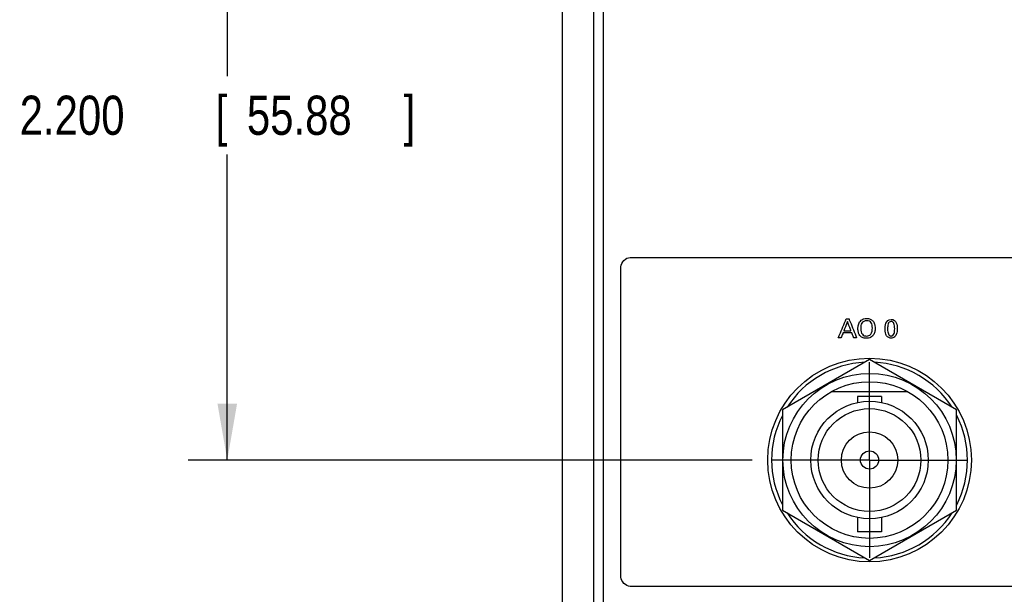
# Model space of a CAD drawing. Header units: inches. Extents: x 0 to 34, y 0 to 22.
# Tile 40 of 111: x 6.9 to 10, y 14.3 to 16.1. Entities that reach past the tile are written whole.
import ezdxf

# ---------------------------------------------------------------- set-up
doc = ezdxf.new("R2010")
doc.units = ezdxf.units.IN
doc.header["$LTSCALE"] = 1.87
doc.header["$MEASUREMENT"] = 0
doc.linetypes.add('CENTER', pattern=[0.6, 0.375, -0.075, 0.075, -0.075])
doc.layers.get('0').update_dxf_attribs({"linetype": 'CONTINUOUS'})
for name, color, linetype in [('DATUMCURVES', 7, 'CONTINUOUS'), ('DEFAULT_1', 7, 'CENTER'), ('DIMENSIONS', 7, 'CONTINUOUS')]:
    doc.layers.add(name, color=color, linetype=linetype)
doc.styles.get("Standard").update_dxf_attribs({"font": 'txt', "width": 0.8})
doc.dimstyles.new('DIMSTYLE_1', dxfattribs={"dimtxt": 0.125, "dimasz": 0.18, "dimexe": 0.18, "dimexo": 0.0625, "dimgap": 0.09, "dimtad": 0, "dimtih": 1, "dimtoh": 1, "dimdec": 3, "dimzin": 4, "dimdsep": 46, "dimtxsty": 'STANDARD', "dimblk": '_FILLED', "dimblk1": '_FILLED', "dimblk2": '_FILLED', "dimcen": 0.09, "dimadec": 0, "dimazin": 0, "dimtp": 0.001, "dimtm": 0.001, "dimtfac": 1, "dimtdec": 3, "dimtofl": 0, "dimtmove": 0, "dimatfit": 3, "dimldrblk": '_FILLED', "dimfxl": 1, "dimtolj": 1, "dimtzin": 4, "dimarcsym": 0})

# ---------------------------------------------------------------- blocks, each defined once
blk = doc.blocks.new('_FILLED')
at = {"color": 0, "linetype": 'BYBLOCK'}
blk.add_solid([(0, 0), (-1, 0.174), (-1, -0.174)], dxfattribs=at)
blk = doc.blocks.new('*D2')
at = {"layer": 'DIMENSIONS', "color": 2, "linetype": 'CONTINUOUS'}
for p, q in [((9.211, 16.9065), (7.4113, 16.9065)), ((7.5363, 16.9065), (7.5363, 15.9319)), ((7.5363, 14.7065), (7.5363, 15.6819)), ((9.211, 14.7065), (7.4113, 14.7065))]:
    blk.add_line(p, q, dxfattribs=at)
at = {"layer": 'DIMENSIONS', "color": 2, "linetype": 'CONTINUOUS', "xscale": 0.18, "yscale": 0.18, "zscale": 0.18}
for p, rotation in [((7.5363, 16.9065), 90), ((7.5363, 14.7065), 270)]:
    blk.add_blockref('_FILLED', p, dxfattribs=dict(at, rotation=rotation))
at = {"layer": 'DIMENSIONS', "color": 2, "linetype": 'CONTINUOUS', "width": 0.8}
for s, p in [('2.200', (6.8738, 15.7444)), ('[', (7.4988, 15.7444)), ('55.88', (7.5988, 15.7444)), (']', (8.0988, 15.7444))]:
    blk.add_text(s, height=0.125, dxfattribs=at).set_placement(p)

msp = doc.modelspace()

# ---------------------------------------------------------------- linework, layer by layer
at = {"color": 7, "linetype": 'CONTINUOUS'}
for p, q in [((8.706, 8.9357), (8.706, 18.5514)), ((8.736, 18.554), (8.736, 8.933)), ((8.606, 8.9481), (8.606, 18.539)), ((9.586, 15.027), (9.3085, 14.8667)), ((9.8635, 14.8667), (9.586, 15.027)), ((9.7084, 14.9245), (9.4636, 14.9245)), ((9.5475, 14.9098), (9.5475, 14.89)), ((9.6245, 14.9098), (9.5475, 14.9098)), ((9.6245, 14.9098), (9.6245, 14.89)), ((9.3085, 14.8667), (9.3085, 14.5463)), ((9.8635, 14.5463), (9.8635, 14.8667)), ((9.3085, 14.5463), (9.586, 14.3861)), ((9.5475, 14.523), (9.5475, 14.4773)), ((9.586, 14.3861), (9.8635, 14.5463)), ((9.6245, 14.523), (9.6245, 14.4773)), ((9.6245, 14.4773), (9.5475, 14.4773))]:
    msp.add_line(p, q, dxfattribs=at)
for radius in [0.325, 0.2765, 0.25, 0.1875, 0.164, 0.09, 0.029]:
    msp.add_circle((9.586, 14.7065), radius, dxfattribs=at)
for start, end in [(92.8821, 147.3645), (32.6355, 87.1179), (152.8684, 207.1316), (332.8684, 27.1316), (212.6355, 267.1179), (272.8821, 327.3645)]:
    msp.add_arc((9.586, 14.7065), 0.3125, start, end, dxfattribs=at)
at = {"layer": 'DATUMCURVES', "color": 40, "linetype": 'CONTINUOUS'}
for points in [[(8.7925, 15.323, 0.8645), (8.7925, 15.3371, 0.8645), (8.8083, 15.353, 0.8645), (8.8225, 15.353, 0.8645)], [(9.5116, 15.1567, 0.8645), (9.5146, 15.1567, 0.8645), (9.5175, 15.1567, 0.8645), (9.5205, 15.1567, 0.8645)], [(9.6357, 15.1247, 0.8645), (9.6357, 15.1333, 0.8645), (9.6367, 15.1554, 0.8645), (9.655, 15.1554, 0.8645)], [(9.5577, 15.1258, 0.8645), (9.5578, 15.1193, 0.8645), (9.559, 15.1126, 0.8645), (9.563, 15.1077, 0.8645)], [(9.4948, 15.0965, 0.8645), (9.492, 15.0965, 0.8645), (9.4891, 15.0965, 0.8645), (9.4863, 15.0965, 0.8645)], [(9.5448, 15.0965, 0.8645), (9.5418, 15.0965, 0.8645), (9.5388, 15.0965, 0.8645), (9.5358, 15.0965, 0.8645)], [(8.8225, 14.303, 0.8645), (8.8083, 14.303, 0.8645), (8.7925, 14.3188, 0.8645), (8.7925, 14.333, 0.8645)]]:
    msp.add_open_spline(points, degree=3, dxfattribs=at)
for points, knots in [([(8.8225, 15.353, 0.8645), (9.0183, 15.353, 0.8645), (10.2716, 15.353, 0.8645), (11.525, 15.353, 0.8645), (12.5825, 15.353, 0.8645)], [0, 0, 0, 0, 0.15625, 1, 1, 1, 1]), ([(8.7925, 14.333, 0.8645), (8.7925, 14.3845, 0.8645), (8.7925, 14.7145, 0.8645), (8.7925, 15.0445, 0.8645), (8.7925, 15.323, 0.8645)], [0, 0, 0, 0, 0.15625, 1, 1, 1, 1]), ([(9.4863, 15.0965, 0.8645), (9.4876, 15.0997, 0.8645), (9.496, 15.1197, 0.8645), (9.5045, 15.1398, 0.8645), (9.5116, 15.1567, 0.8645)], [0, 0, 0, 0, 0.15625, 1, 1, 1, 1]), ([(9.5157, 15.1484, 0.8645), (9.5151, 15.1469, 0.8645), (9.5112, 15.1371, 0.8645), (9.5073, 15.1272, 0.8645), (9.504, 15.1189, 0.8645)], [0, 0, 0, 0, 0.15625, 1, 1, 1, 1]), ([(9.5268, 15.1189, 0.8645), (9.5262, 15.1205, 0.8645), (9.5225, 15.1303, 0.8645), (9.5188, 15.1401, 0.8645), (9.5157, 15.1484, 0.8645)], [0, 0, 0, 0, 0.15625, 1, 1, 1, 1]), ([(9.5205, 15.1567, 0.8645), (9.5218, 15.1536, 0.8645), (9.5299, 15.1335, 0.8645), (9.538, 15.1134, 0.8645), (9.5448, 15.0965, 0.8645)], [0, 0, 0, 0, 0.15625, 1, 1, 1, 1]), ([(9.5955, 15.1021, 0.8645), (9.5938, 15.1004, 0.8645), (9.5888, 15.0967, 0.8645), (9.5763, 15.0941, 0.8645), (9.5622, 15.0969, 0.8645), (9.5542, 15.1039, 0.8645), (9.5497, 15.1142, 0.8645), (9.5486, 15.1249, 0.8645), (9.5495, 15.1379, 0.8645), (9.5534, 15.1466, 0.8645), (9.5567, 15.1502, 0.8645)], [0, 0, 0, 0, 0.090237, 0.232038, 0.36777, 0.503502, 0.639233, 0.774965, 0.887483, 1, 1, 1, 1]), ([(9.5567, 15.1502, 0.8645), (9.5598, 15.1536, 0.8645), (9.5671, 15.1576, 0.8645), (9.5788, 15.1587, 0.8645), (9.5884, 15.1569, 0.8645), (9.5971, 15.151, 0.8645), (9.6026, 15.1413, 0.8645), (9.6044, 15.1285, 0.8645), (9.6031, 15.1151, 0.8645), (9.5996, 15.1069, 0.8645), (9.5964, 15.103, 0.8645), (9.5955, 15.1021, 0.8645)], [0, 0, 0, 0, 0.093121, 0.186241, 0.325285, 0.464329, 0.603373, 0.742416, 0.851394, 0.960372, 1, 1, 1, 1]), ([(9.5951, 15.1273, 0.8645), (9.5951, 15.1341, 0.8645), (9.5933, 15.1431, 0.8645), (9.5862, 15.15, 0.8645), (9.5765, 15.152, 0.8645), (9.5666, 15.1497, 0.8645), (9.5593, 15.142, 0.8645), (9.5576, 15.1327, 0.8645), (9.5577, 15.1261, 0.8645), (9.5577, 15.1258, 0.8645)], [0, 0, 0, 0, 0.234142, 0.351212, 0.468283, 0.598063, 0.727844, 0.987405, 1, 1, 1, 1]), ([(9.6545, 15.1487, 0.8645), (9.6525, 15.1485, 0.8645), (9.6484, 15.1469, 0.8645), (9.6443, 15.1391, 0.8645), (9.6434, 15.1267, 0.8645), (9.644, 15.1158, 0.8645), (9.6457, 15.1085, 0.8645), (9.6486, 15.1044, 0.8645), (9.6514, 15.1028, 0.8645), (9.6535, 15.1024, 0.8645), (9.6541, 15.1022, 0.8645), (9.6549, 15.1023, 0.8645)], [0, 0, 0, 0, 0.102362, 0.214961, 0.440157, 0.580118, 0.720079, 0.860039, 0.93002, 0.96501, 1, 1, 1, 1]), ([(9.655, 15.1554, 0.8645), (9.6636, 15.1554, 0.8645), (9.6733, 15.1459, 0.8645), (9.6749, 15.1228, 0.8645), (9.673, 15.1088, 0.8645), (9.6673, 15.0995, 0.8645), (9.6597, 15.0956, 0.8645), (9.656, 15.0953, 0.8645), (9.6544, 15.0954, 0.8645), (9.6542, 15.0954, 0.8645)], [0, 0, 0, 0, 0.150734, 0.301469, 0.491655, 0.681842, 0.829928, 0.978014, 1, 1, 1, 1]), ([(9.6549, 15.1023, 0.8645), (9.6558, 15.1023, 0.8645), (9.6585, 15.1026, 0.8645), (9.6616, 15.1048, 0.8645), (9.6657, 15.1115, 0.8645), (9.6665, 15.124, 0.8645), (9.666, 15.1351, 0.8645), (9.6642, 15.1426, 0.8645), (9.661, 15.1475, 0.8645), (9.6568, 15.1488, 0.8645), (9.6547, 15.1487, 0.8645), (9.6545, 15.1487, 0.8645)], [0, 0, 0, 0, 0.052643, 0.105287, 0.210573, 0.421147, 0.562166, 0.703186, 0.844205, 0.985224, 1, 1, 1, 1]), ([(9.504, 15.1189, 0.8645), (9.5052, 15.1189, 0.8645), (9.5128, 15.1189, 0.8645), (9.5204, 15.1189, 0.8645), (9.5268, 15.1189, 0.8645)], [0, 0, 0, 0, 0.15625, 1, 1, 1, 1]), ([(9.563, 15.1077, 0.8645), (9.5664, 15.1034, 0.8645), (9.5766, 15.1007, 0.8645), (9.5936, 15.1061, 0.8645), (9.5951, 15.1232, 0.8645), (9.5951, 15.1273, 0.8645)], [0, 0, 0, 0, 0.285164, 0.580075, 1, 1, 1, 1]), ([(9.6542, 15.0954, 0.8645), (9.6524, 15.0954, 0.8645), (9.6494, 15.096, 0.8645), (9.6435, 15.0988, 0.8645), (9.6383, 15.1056, 0.8645), (9.6357, 15.1144, 0.8645), (9.6357, 15.1247, 0.8645)], [0, 0, 0, 0, 0.129884, 0.274201, 0.562833, 1, 1, 1, 1]), ([(9.5014, 15.1122, 0.8645), (9.501, 15.1114, 0.8645), (9.4988, 15.1061, 0.8645), (9.4967, 15.1009, 0.8645), (9.4948, 15.0965, 0.8645)], [0, 0, 0, 0, 0.15625, 1, 1, 1, 1]), ([(9.5293, 15.1122, 0.8645), (9.5278, 15.1122, 0.8645), (9.5185, 15.1122, 0.8645), (9.5092, 15.1122, 0.8645), (9.5014, 15.1122, 0.8645)], [0, 0, 0, 0, 0.15625, 1, 1, 1, 1]), ([(9.5358, 15.0965, 0.8645), (9.5354, 15.0973, 0.8645), (9.5333, 15.1026, 0.8645), (9.5311, 15.1078, 0.8645), (9.5293, 15.1122, 0.8645)], [0, 0, 0, 0, 0.15625, 1, 1, 1, 1]), ([(12.5825, 14.303, 0.8645), (12.3866, 14.303, 0.8645), (11.1333, 14.303, 0.8645), (9.88, 14.303, 0.8645), (8.8225, 14.303, 0.8645)], [0, 0, 0, 0, 0.15625, 1, 1, 1, 1])]:
    msp.add_open_spline(points, degree=3, knots=knots, dxfattribs=at)
at = {"layer": 'DEFAULT_1', "color": 7, "linetype": 'CENTER'}
for q in [(9.586, 15.019), (9.2735, 14.7065), (9.586, 14.394), (9.8985, 14.7065)]:
    msp.add_line((9.586, 14.7065), q, dxfattribs=at)

# ---------------------------------------------------------------- dimensions: what is measured, and where the dimension line sits
at = {"layer": 'DIMENSIONS', "color": 2, "linetype": 'CONTINUOUS'}
dim = msp.add_linear_dim(base=(7.5363, 14.7065), p1=(9.211, 16.9065), p2=(9.211, 14.7065), angle=270, dimstyle='DIMSTYLE_1', dxfattribs=at)
dim.commit()
dim.dimension.update_dxf_attribs({"geometry": '*D2', "text_midpoint": (7.5363, 15.8069), "dimtype": 160})

doc.saveas('drawing.dxf')
